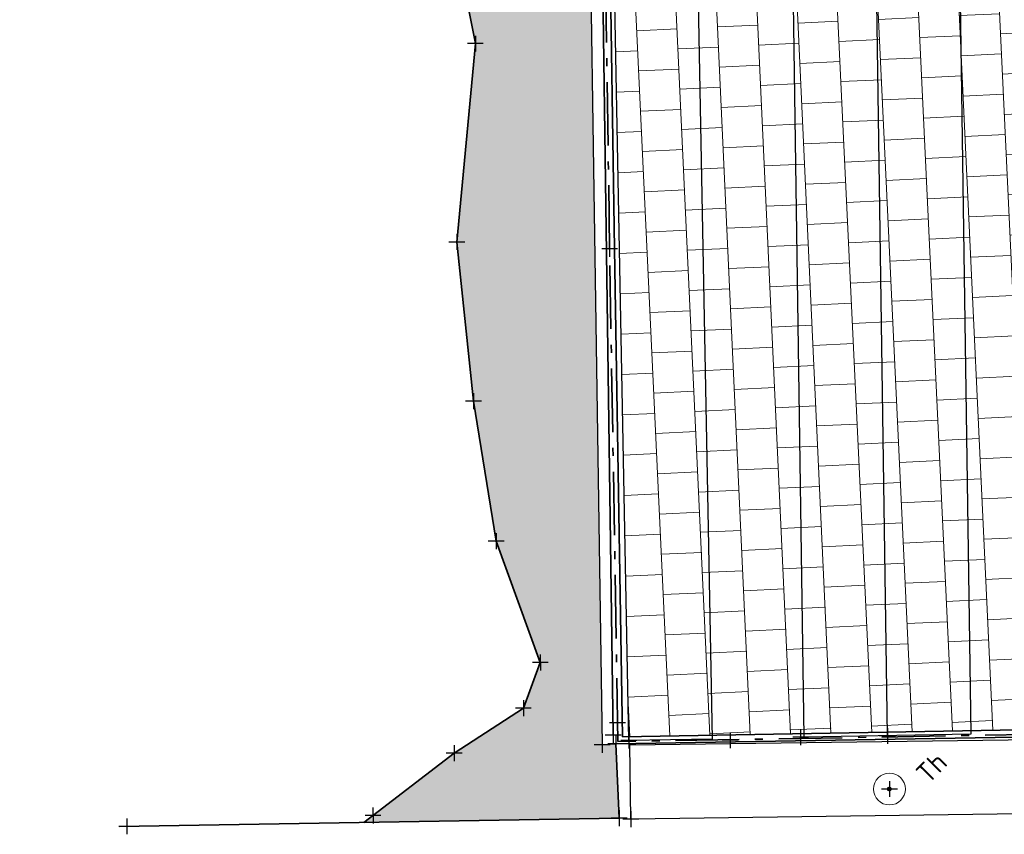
# Model space of a CAD drawing. Header units: millimetres. Extents: x -52896 to 112378, y -5052 to 108299.
# Tile 2 of 6: x 19702 to 44507, y -5052 to 15473. Entities that reach past the tile are written whole.
import ezdxf

# ---------------------------------------------------------------- set-up
doc = ezdxf.new("R2010")
doc.units = ezdxf.units.MM
doc.header["$LTSCALE"] = 100
doc.linetypes.add('VH-OPSLUITBAND_120X250', pattern=[26, 16, -4, 2, -4])
doc.layers.add('R-WE-AL-SITUATIEMETING-S', color=7, linetype='Continuous')
doc.layers.add('X-XX-AL-MEETPUNT_MARKER-S', color=7, linetype='Continuous')
for name, color, linetype, lineweight, true_color in [('R-WE-GR-BOOM-S', 7, 'Continuous', 25, 0x00a500), ('R-WE-GR-GRAS-A', 7, 'Continuous', 18, 0x7ca500), ('R-WE-GR-HAAG-G', 3, 'GR-HAAG1', 25, 0x00ff00), ('R-WE-VH-KANTOPSLUITING_OPSLUITBAND_120X250-G', 150, 'VH-OPSLUITBAND_120X250', 35, 0x007fff)]:
    doc.layers.add(name, color=color, linetype=linetype, lineweight=lineweight, true_color=true_color)
for name, color, linetype, lineweight in [('R-WE-GW-OPHOGING_KRUIN-G', 90, 'Continuous', 35), ('R-WE-IE-TERREINAFSCHEIDING_KUNSTMATIG_HEKWERK-G', 20, 'IE-TERREINAFSCHEIDING-KUNSTMATIG', 35), ('R-WE-IE-TERREINAFSCHEIDING_KUNSTMATIG_HEKWERK_LAAG-G', 210, 'Continuous', 35), ('R-WE-OG-BEBOUWING_FIETSENSTALLING-G', 7, 'Continuous', 25), ('R-WE-VH-KANTOPSLUITING_VOORKANTBAND-G', 50, 'Continuous', 35), ('R-WE-VH-VERHARDING_BETONSTRAATSTEEN_KF_HEIDEPAARS_ELLEBOOG-A', 241, 'Continuous', 18), ('R-WE-VH-VERHARDING_TEGEL_300X300-A', 252, 'Continuous', 18), ('X-XX-AL-T25', 7, 'Continuous', 25)]:
    doc.layers.add(name, color=color, linetype=linetype, lineweight=lineweight)
doc.styles.add('NLCS-ISO-ANNOTATIVE-T18', font='txt', dxfattribs={"height": 1.8})
doc.styles.add('NLCS-ISO-M200-T25', font='txt', dxfattribs={"height": 0.5})
doc.linetypes.add('GR-HAAG1', pattern='A,6,[176,NLCS.SHX,S=0.125,R=0,X=0,Y=0],-2', length=8)
doc.linetypes.add('IE-TERREINAFSCHEIDING-KUNSTMATIG', pattern='A,4,[82,NLCS.SHX,S=0.75,R=90,X=0,Y=0],4,-2', length=10)

# ---------------------------------------------------------------- blocks, each defined once
blk = doc.blocks.new('SGR-BOOM_NUMMER-SO')
at = {"linetype": 'ByBlock', "lineweight": 18}
h = blk.add_hatch(color=0, dxfattribs=at)
h.dxf.hatch_style = 1
edge = h.paths.add_edge_path()
edge.add_arc((0, 0), 0.25, 0, 360)
at = {"color": 0, "linetype": 'ByBlock', "lineweight": 18}
for radius in [2, 0.25]:
    blk.add_circle((0, 0), radius, dxfattribs=at)
at = {"color": 0, "linetype": 'ByBlock', "lineweight": -2, "style": 'NLCS-ISO-ANNOTATIVE-T18'}
for tag, p in [('SOORT', (2.5, -2.8)), ('DIAMETER', (2.5, -5.3))]:
    blk.add_attdef(tag, p, '', height=1.8, dxfattribs=at)
blk = doc.blocks.new('SAL-MEETPUNT_MARKER-SO')
at = {"layer": 'X-XX-AL-MEETPUNT_MARKER-S'}
for points in [[(0.7071067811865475, 0.7071067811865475), (-0.7071067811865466, -0.7071067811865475)], [(0.7071067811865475, -0.7071067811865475), (-0.7071067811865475, 0.7071067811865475)]]:
    blk.add_lwpolyline(points, dxfattribs=at)

msp = doc.modelspace()

# ---------------------------------------------------------------- hatches: boundary and pattern name
at = {"layer": 'R-WE-GR-GRAS-A'}
h = msp.add_hatch(dxfattribs=at)
h.set_pattern_fill('GRASS', color=256, scale=50)
h.set_pattern_definition([(90, (0, 0), (-898.025612, 898.025612), [238.125, -1557.926224]), (45, (0, 0), (-898.0256121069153, 898.0256121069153), [238.125, -1031.875]), (135, (0, 0), (-898.0256121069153, -898.0256121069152), [238.125, -1031.875])])
h.paths.add_polyline_path([(33887.94043083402, 29690.60858189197), (31171.11952124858, 25401.47363404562), (30545.83833171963, 23173.45558340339), (30411.72413189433, 18753.03497205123), (31181.5643064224, 14869.11644744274), (30716.34141781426, 9870.989131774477), (31133.60307369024, 5861.160368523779), (31705.39923237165, 2333.909150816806), (32817.83345036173, -721.2546927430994), (32391.0775705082, -1874.044534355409), (30648.34919181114, -3006.306782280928), (28371.79237761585, -4753.242295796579), (34801.86822683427, -4647.131156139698), (34722.69332322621, -2782.804481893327), (34375.77931522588, -2797.537352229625)])
h.paths.add_polyline_path([(68244.73930850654, 37701.50635222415), (67238.20887634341, 47131.47822331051), (65444.8300127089, 47534.24025160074), (66712.13843501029, 61046.24921997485), (56339.30076360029, 64485.41941685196), (56091.92808511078, 63562.39693135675), (55950.41645634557, 53793.36047647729), (55854.78729562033, 45253.36232816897), (55778.67695198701, 39885.15948930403, 0.3348562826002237), (58451.91543748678, 35863.2017254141), (66902.55923802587, 32789.37459254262), (75061.62929090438, 29864.80125341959), (77651.54256165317, 28905.35829571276, 0.4200545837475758), (82759.83210815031, 31434.92064571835), (83346.30860625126, 33618.09561551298), (82128.33482460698, 33947.38321275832)])
h.paths.add_polyline_path([(66078.83441741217, 35632.46937008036), (65796.23638451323, 34855.54366414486), (65724.17573111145, 34881.75492056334), (65703.07828314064, 34599.43104046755), (65391.5881690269, 34712.73208439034), (65556.80692373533, 34942.63345168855), (65484.74627041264, 34968.84470808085), (65767.3443032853, 35745.77041398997)], flags=16)
h.paths.add_polyline_path([(63256.52024476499, 38494.1415596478, -1), (63820.99777268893, 39061.03230791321, -1)], flags=16)
h.paths.add_polyline_path([(63503.47916323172, 38742.15626201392, -1), (63574.03885420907, 38813.01760553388, -1)], flags=0)
h.paths.add_polyline_path([(73076.66637290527, 31230.58740095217), (73358.55651468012, 31127.93289343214), (73255.90200710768, 30846.04275152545), (72974.01186528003, 30948.69725909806)], flags=16)
h.paths.add_polyline_path([(60716.21125765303, 35731.89189895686), (60613.66282936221, 35449.96314933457), (60331.734079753, 35552.51157766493), (60434.28250805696, 35834.44032730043)], flags=16)
h.paths.add_polyline_path([(79608.13436972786, 32983.87573065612, -1), (77322.00038184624, 30687.96820039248, -1)], flags=16)
h.paths.add_polyline_path([(76845.63406537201, 30458.29093044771, -1), (76488.42562974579, 30099.55537882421, -1)], flags=16)
h.paths.add_polyline_path([(58046.47795875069, 36826.89224770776, -1), (58403.68639437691, 37185.62779933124, -1)], flags=16)
h.paths.add_polyline_path([(58925.46108967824, 38634.02727708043), (58577.63100611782, 38436.50706807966), (58380.1107971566, 38784.337151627), (58727.94088071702, 38981.85736062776)], flags=16)
h.paths.add_polyline_path([(58925.46108967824, 38634.02727708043), (58862.71751476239, 38630.71087509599), (58826.56343001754, 38610.18026920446, -0.2748725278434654), (58648.77811432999, 38509.22237509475), (58588.18987992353, 38474.81649341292), (58553.78399821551, 38535.4047277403, -0.06645234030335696), (58511.66656145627, 38567.45952725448, -0.2046814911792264), (58452.82610419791, 38713.19004346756), (58418.42022250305, 38773.77827780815), (58479.00845681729, 38808.18415950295, -0.2748725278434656), (58656.79377255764, 38909.14205356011), (58692.94785732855, 38929.67265958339), (58727.94088071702, 38981.85736062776)], flags=16)
h.paths.add_polyline_path([(58878.57627230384, 38659.68728580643), (58802.68007894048, 38655.6756832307, -0.549943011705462), (58540.48470170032, 38596.40086907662, -0.7419630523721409), (58683.62896496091, 38865.32288408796), (58725.95739892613, 38928.44680037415)], flags=0)
h.paths.add_polyline_path([(58628.67680365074, 38684.97000459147, -1), (58676.8950832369, 38733.39442406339, -1)], flags=0)
h.paths.add_polyline_path([(78266.32830747, 31794.03597164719, -1), (78211.29174851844, 31738.76412371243, -1)], flags=0)
h.paths.add_polyline_path([(57502.72857993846, 42164.48915595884, -1), (59788.86256782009, 44460.39668622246, -1)], flags=16)
h.paths.add_polyline_path([(78504.01359876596, 32038.62274503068, -1), (78448.97703980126, 31983.35089708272, -1)], flags=0)
h.paths.add_polyline_path([(78578.95671767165, 31761.29871102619, -1), (78523.92015870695, 31706.02686307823, -1)], flags=0)
h.paths.add_polyline_path([(58704.64835679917, 43182.54781864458, -1), (58759.68491576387, 43237.81966659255, -1)], flags=0)
h.paths.add_polyline_path([(58629.70523789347, 43459.87185264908, -1), (58684.74179684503, 43515.14370058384, -1)], flags=0)
h.paths.add_polyline_path([(58392.01994665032, 43215.285079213, -1), (58447.05650561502, 43270.55692716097, -1)], flags=0)
h.paths.add_polyline_path([(62752.82001327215, 51276.76893350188), (61119.13637698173, 51358.88698771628), (60373.4108798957, 52814.75754547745), (61261.36901896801, 54188.5100492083), (62895.05265529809, 54106.39199492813), (63640.77815242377, 52650.5214371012)], flags=16)
edge = h.paths.add_edge_path()
edge.add_arc((94825.26127321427, 98374.63018261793), 10399.75130898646, 319.4239527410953, 346.5461266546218)
edge.add_arc((101928.1093061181, 96366.86453055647), 3039.542317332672, 352.2123106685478, 416.3800498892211)
edge.add_line((103611.0477614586, 98897.97805123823), (98366.53633353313, 100503.2412325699))
edge.add_line((98366.53633353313, 100503.2412325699), (92496.43112359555, 102347.5868684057))
edge.add_line((92496.4311236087, 102347.5868684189), (88889.98606290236, 103100.7429108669))
edge.add_arc((89111.1153926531, 100727.1970995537), 2383.824217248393, 95.32254779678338, 162.985212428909)
edge.add_arc((88844.69157423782, 100237.9100055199), 2336.876130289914, 149.4776912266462, 221.1984612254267)
edge.add_line((87086.34979439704, 98698.6815515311), (89356.6603020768, 95815.69348373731))
edge.add_arc((100878.2851309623, 104048.7672607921), 14160.9089579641, 215.5486802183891, 234.0337913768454)
edge.add_line((92561.46979304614, 92587.44425029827), (92785.00531682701, 93018.48023468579))
edge.add_line((92785.00531682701, 93018.4802346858), (92980.5966696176, 93025.8215750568))
edge.add_ellipse((92990.51666753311, 93151.28193245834), major_axis=(-0.2666256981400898, 124.9997156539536), ratio=0.9999999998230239, start_angle=92.02732270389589, end_angle=182.0273226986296, ccw=False)
edge.add_ellipse((92990.51666753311, 93151.28193245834), major_axis=(-0.2666256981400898, 124.9997156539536), ratio=0.9999999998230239, start_angle=182.0273226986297, end_angle=452.02732270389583, ccw=False)
edge.add_line((93010.3815360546, 93026.93952248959), (93205.40493406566, 93034.2595452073))
edge.add_line((93205.4049340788, 93034.2595452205), (93495.84826882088, 92564.18170511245))
edge.add_line((93495.84826875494, 92564.18170515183), (92638.41928944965, 92531.9989019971))
edge.add_arc((100878.2851309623, 104048.7672607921), 14160.90895796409, 234.4175364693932, 249.1713507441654)
edge.add_line((95843.02908856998, 90813.30205916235), (99560.0299112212, 89944.41605742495))
edge.add_arc((99993.49826535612, 92959.44401739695), 3046.02830150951, 261.8186886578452, 333.7043049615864)
h.paths.add_polyline_path([(99391.69723498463, 92947.14633336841, -0.1060884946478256), (93973.11673331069, 95271.87456447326), (89416.32236683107, 99669.5614677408), (89301.67400106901, 99937.66828637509, -0.1832087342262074), (89190.16205038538, 100198.4405542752), (89043.22944676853, 100542.0445180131), (89298.65552814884, 100798.5625815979), (95887.0383568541, 98358.94955848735), (100590.6246155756, 97079.21665420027, -0.4624203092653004), (101713.3403245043, 95171.00454935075, -0.2150448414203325)], flags=0)
h.paths.add_polyline_path([(95296.05443565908, 95632.49324948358, -1), (95860.53196358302, 96199.38399774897, -1)], flags=0)
h.paths.add_polyline_path([(95543.01335413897, 95880.50795186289, -1), (95613.5730451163, 95951.36929538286, -1)], flags=0)
h.paths.add_polyline_path([(89307.57570994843, 99931.6667226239, -1), (89872.05323787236, 100498.5574708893, -1)], flags=0)
h.paths.add_polyline_path([(99391.69723498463, 92947.14633336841, 0.2150448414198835), (101713.3403245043, 95171.00454935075, 0.4624203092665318), (100590.6246155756, 97079.21665420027), (95887.0383568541, 98358.94955848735), (89298.65552814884, 100798.5625815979), (89043.22944676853, 100542.0445180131), (89190.16205038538, 100198.4405542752, -0.6825790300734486), (89872.05323787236, 100498.5574708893, -1.010577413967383), (89301.67400106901, 99937.66828637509), (89416.32236683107, 99669.5614677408), (93973.11673331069, 95271.87456447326, 0.1060884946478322)], flags=16)
edge = h.paths.add_edge_path()
edge.add_line((34969.61266675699, 100034.25977274), (36757.75344613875, 100098.1781088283))
edge.add_line((36757.75344613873, 100098.1781088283), (37882.62655688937, 100162.0959048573))
edge.add_line((37882.62655694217, 100162.0959048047), (39050.61347584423, 100235.298072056))
edge.add_line((39050.61347584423, 100235.298072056), (40413.84863156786, 100599.5382540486))
edge.add_arc((39983.61233210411, 102243.7081944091), 1699.528777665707, 284.6640121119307, 360.3010024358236)
edge.add_line((41683.11765708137, 102252.6365998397), (41451.50857845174, 103758.9905538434))
edge.add_line((41451.50857845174, 103758.9905538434), (41246.20018323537, 104537.7860744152))
edge.add_arc((37901.02968891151, 102258.3901385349), 4047.939163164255, 394.2704795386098, 453.3702377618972)
edge.add_line((37663.06012604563, 106299.328390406), (33073.69196135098, 105414.8461420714))
edge.add_arc((35214.47169297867, 96724.96973197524), 8949.686580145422, 103.8394254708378, 137.2466504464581)
edge.add_arc((31956.07791765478, 98684.37123014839), 5283.852807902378, 128.8323578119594, 150.9238641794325)
edge.add_ellipse((27277.61771893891, 101061.5446505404), major_axis=(-199.9996673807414, -0.4266013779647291), ratio=0.9999999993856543, start_angle=413.61636537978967, end_angle=612.268032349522, ccw=False)
edge.add_arc((31956.07791765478, 98684.37123014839), 5283.852807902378, 155.2049581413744, 164.924371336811)
edge.add_line((26854.07761326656, 100058.6686467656), (27926.53277916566, 98508.14618092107))
edge.add_arc((29226.334878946, 99629.7359320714), 1716.813638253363, 220.7906695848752, 294.7408452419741)
edge.add_line((29944.84650093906, 98070.50852156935), (31068.38657746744, 98427.87345590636))
edge.add_line((31068.38657746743, 98427.87345590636), (31760.64377970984, 98760.2767741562))
edge.add_arc((35451.60406784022, 94141.75381481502), 5912.185904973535, 94.67623249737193, 128.6306122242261, ccw=False)
h.paths.add_polyline_path([(31946.90137442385, 101277.2728227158, -0.2264729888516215), (29606.88755291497, 100372.8396770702), (29621.31266967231, 100903.2017382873, -0.01044324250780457), (29883.8059955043, 101156.1307981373, -0.3667992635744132), (30273.9554182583, 101495.7848061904, -0.08422569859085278), (32809.55626874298, 102942.938915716, -0.02655224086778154), (37389.89975361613, 103417.2790482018), (38354.46662208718, 103383.9810599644), (38476.87901388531, 103353.1540427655, -0.715312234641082), (38546.65772242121, 103119.2253594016), (34840.54331603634, 102862.4180255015, 0.1170196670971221)], flags=16)
h.paths.add_polyline_path([(29996.99429479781, 100812.3742504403, -1), (30561.4718227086, 101379.2649986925, -1)], flags=0)
h.paths.add_polyline_path([(34840.54331603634, 102862.4180255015), (38546.65772242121, 103119.2253594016, 0.715312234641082), (38476.87901388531, 103353.1540427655), (38354.46662208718, 103383.9810599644), (37389.89975361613, 103417.2790482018, 0.02655224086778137), (32809.55626874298, 102942.938915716, 0.08422569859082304), (30273.9554182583, 101495.7848061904, -0.2017887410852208), (30561.4718227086, 101379.2649986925, -1), (29996.99429479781, 100812.3742504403, -0.2391293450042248), (29883.8059955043, 101156.1307981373, 0.01044324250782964), (29621.31266967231, 100903.2017382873), (29606.88755291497, 100372.8396770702, 0.2264729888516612), (31946.90137442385, 101277.2728227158, -0.1170196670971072)], flags=16)
h.paths.add_polyline_path([(62987.18248174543, 21885.71230909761), (62624.41085362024, 26870.05266127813, 0.4164545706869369), (59887.95417667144, 29165.8535792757, 0.412712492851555), (59234.77354531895, 28414.92544500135), (59541.6747031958, 25423.80447132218, -0.6177320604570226), (56817.13523805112, 23458.59565217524), (53316.18227336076, 25143.94556805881, -0.620093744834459), (53159.04536528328, 28533.48801392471), (54443.62265139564, 29308.39039228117), (53998.96640668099, 29697.71404708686), (52747.51708304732, 28974.94298091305, 0.5814237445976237), (52992.36386799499, 24727.23599255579), (56600.16235298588, 22986.31684661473, 0.5895165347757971), (60143.44346111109, 25371.36820902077), (59991.35057958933, 26877.48678948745), (60488.82050519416, 26927.72296305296), (60641.23983749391, 25418.37166297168, -0.5892264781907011), (56377.86235184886, 22538.41777186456), (52772.84879053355, 24277.9930714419, -0.5832561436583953), (52486.85449851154, 29401.79754317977), (53748.90245616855, 30130.68982092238), (53998.96640668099, 29697.71404708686), (54443.62265139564, 29308.39039228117), (55728.19993752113, 30083.29277065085, 0.4046548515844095), (55961.58908222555, 31057.47884485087, 0.4145368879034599), (52467.0248425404, 31792.56618641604), (48288.76683390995, 29063.33046875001, 0.5701355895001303), (48561.10990606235, 24703.88104807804), (59370.61440958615, 19428.57466956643, 0.574509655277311)])
h.paths.add_polyline_path([(61567.0114583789, 20077.52373900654, -1), (61209.80302276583, 19718.78818739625, -1)], flags=16)
h.paths.add_polyline_path([(48977.39538015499, 27118.83703206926, -1), (51263.52936803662, 29414.7445623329, -1)], flags=16)
h.paths.add_polyline_path([(50179.3151569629, 28136.89569480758, -1), (50234.3517159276, 28192.16754275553, -1)], flags=0)
h.paths.add_polyline_path([(50104.3720380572, 28414.21972881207, -1), (50159.40859700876, 28469.49157674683, -1)], flags=0)
h.paths.add_polyline_path([(47637.38414150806, 26433.53078937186, -1), (47994.59257713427, 26792.26634099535, -1)], flags=16)
h.paths.add_polyline_path([(70633.15670534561, 26521.56036224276, 0.5631067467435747), (67225.10499128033, 23770.71040009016), (68792.33211875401, 14359.61221066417, 0.1746882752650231), (69622.67376224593, 12941.50969144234), (74856.00666492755, 8289.292614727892, 0.4940338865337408), (78838.66350906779, 9179.551825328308), (83338.94421371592, 19010.88650476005, 0.4486844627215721), (81940.18190299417, 22373.73886562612)])
h.paths.add_polyline_path([(77757.2410103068, 17951.30924115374, -0.4337534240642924), (78039.00590721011, 17277.72995155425), (77167.3911469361, 15338.10596098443, -0.494915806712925), (76393.12271493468, 15157.37149645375), (73977.89574206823, 17150.03124536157, -0.1788671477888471), (73106.21342737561, 18648.10359624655), (73063.16033676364, 18894.49139092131, -0.5791766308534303), (73730.000334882, 19449.19067482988)], flags=16)
h.paths.add_polyline_path([(74756.18960166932, 14641.74147745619, -1), (74191.7120737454, 14074.8507291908, -1)], flags=16)
h.paths.add_polyline_path([(74509.23068318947, 14393.72677507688, -1), (74438.67099222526, 14322.86543157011, -1)], flags=0)
h.paths.add_polyline_path([(80649.9673373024, 17943.07408761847), (81104.98109681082, 17735.80016578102), (78622.63326759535, 12286.47779926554), (78167.61950807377, 12493.75172108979)], flags=16)
h.paths.add_polyline_path([(82278.89552285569, 19054.58745518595), (82732.94765443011, 18845.21538959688), (78555.58270936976, 9786.024746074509), (78101.53057780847, 9995.396811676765)], flags=16)
h.paths.add_polyline_path([(69830.52173509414, 14162.8640568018, -1), (69473.31329948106, 13804.1285051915, -1)], flags=16)
h.paths.add_polyline_path([(76923.47885660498, 8472.171210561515, -1), (76566.27042097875, 8113.435658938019, -1)], flags=16)
h.paths.add_polyline_path([(64014.31210794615, 38886.54396156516), (64719.90901785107, 39595.15739689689), (63869.57289545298, 40441.87368878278), (63163.97598554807, 39733.26025345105)], flags=24)
h.paths.add_polyline_path([(59145.08748474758, 44368.35729006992), (59885.96424013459, 45112.40139715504), (59035.62811773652, 45959.11768904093), (58294.7513623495, 45215.0735819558)], flags=24)
h.paths.add_polyline_path([(78478.68018391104, 31691.78871154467), (79219.55693929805, 32435.83281862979), (78369.22081689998, 33282.54911051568), (77628.34406151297, 32538.50500343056)], flags=8)
h.paths.add_polyline_path([(91411.2143084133, 99113.3800399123), (92116.81121831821, 99821.99347524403), (91266.47509592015, 100668.7097671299), (90560.87818601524, 99960.09633179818)], flags=8)
h.paths.add_polyline_path([(96149.97764647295, 93283.80591278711), (97173.09316583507, 94311.29539401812), (96322.75704343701, 95158.01168590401), (95299.64152407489, 94130.522204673)], flags=8)
h.paths.add_polyline_path([(29686.65852962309, 101041.7304944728), (30709.77404899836, 102069.219975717), (29859.43792654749, 102915.9362676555), (28836.32240717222, 101888.4467864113)], flags=24)
h.paths.add_polyline_path([(50287.79624254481, 28237.22703097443), (51028.67299793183, 28981.27113805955), (50178.33687553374, 29827.98742994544), (49437.46012014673, 29083.94332286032)], flags=8)
h.paths.add_polyline_path([(74815.77561487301, 15190.99938159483), (75838.89113424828, 16218.48886283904), (74988.5550118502, 17065.20515472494), (73965.43949247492, 16037.71567348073)], flags=24)
h.paths.add_polyline_path([(71395.00442184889, 21244.34293782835), (72135.88117723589, 21988.38704491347), (71285.54505483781, 22835.10333679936), (70544.6682994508, 22091.05922971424)], flags=24)
at = {"layer": 'R-WE-VH-VERHARDING_BETONSTRAATSTEEN_KF_HEIDEPAARS_ELLEBOOG-A'}
h = msp.add_hatch(dxfattribs=at)
h.set_pattern_fill('AR-HBONE', color=256, scale=5, angle=137.6822123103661)
h.set_pattern_definition([(182.6822123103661, (181117156.4288713, -411735026.8687512), (-483.6709208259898, -531.2160015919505), [1523.999999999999, -507.9999999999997]), (272.6822123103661, (181116648.985756, -411735050.6412753), (-483.6709208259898, -531.2160015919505), [1524, -508])])
h.paths.add_polyline_path([(55778.67695198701, 39885.15948930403), (55854.78729562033, 45253.36232816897), (55950.41645634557, 53793.36047647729), (56091.92808508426, 63562.39693143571), (51013.91518275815, 63799.1342658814), (50994.36802187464, 61533.18864846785), (50913.32246455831, 53780.12518543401), (50870.64355636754, 49535.16890756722, -0.1185145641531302), (50471.6790023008, 48050.9151393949), (44622.65157102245, 37514.690096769, -0.2836666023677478), (41357.9448808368, 35502.85434924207), (34349.91257049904, 35678.22013310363), (34237.16709914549, 35680.38753552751), (34186.92362688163, 31562.97854188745), (34399.9576419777, 31559.34726344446), (34414.9813681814, 29988.02548452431), (36470.01759182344, 29972.97453357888), (36467.98910244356, 29627.22243190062), (36537.13923736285, 29628.52871427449), (36693.17714026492, 21368.41415129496), (39112.11568412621, 21387.94801815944), (39108.18522188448, 21656.49649186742), (39293.36900848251, 21659.20683266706), (39280.14303125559, 22018.5849660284), (42975.15651702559, 22077.26902176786), (42997.00067165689, 21713.41300353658), (43307.73545087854, 21717.9609024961), (43368.83571427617, 17543.29099520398), (45845.30239810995, 17555.58321136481), (45843.32496846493, 17699.50171306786), (46080.49557147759, 17702.76041969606), (46078.48511612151, 18132.56852068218), (49796.81191008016, 18197.33871595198), (49788.54558432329, 17819.95550149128), (50023.25523103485, 17814.81434435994), (50022.98847119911, 17756.92998224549), (50042.92857489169, 17757.2039578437), (50098.09631415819, 13742.06316646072), (52646.29038159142, 13740.15500397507), (52645.55327548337, 13793.80202421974), (52852.8905463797, 13796.65082305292), (52851.86389099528, 14277.96842259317), (56547.91984684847, 14306.76793004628), (56559.7646656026, 13896.89346933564), (56704.58514444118, 13901.07858570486), (56705.43860421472, 13849.58455014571), (56845.15688191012, 13851.50426899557), (56899.55267645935, 9892.546074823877), (59406.50436029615, 9934.096177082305), (59405.86479489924, 9980.644125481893), (59623.21095611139, 9983.630445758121), (59611.59921934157, 10356.75293773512), (63330.85126354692, 10380.36679788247), (63347.41621981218, 10108.65062256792), (63642.52649295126, 10114.80101868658), (63730.51524009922, 5892.896849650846), (66150.71567784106, 6006.18887777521), (66149.3355007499, 6106.638983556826), (66359.37593043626, 6109.524923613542), (66369.99802181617, 6503.059222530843), (70094.04093528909, 6536.377369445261), (70100.50202608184, 6160.927721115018), (70348.93910717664, 6164.341228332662), (70350.39472042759, 6058.400831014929), (70392.06782652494, 6058.92839630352), (70444.17627005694, 1942.81094894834), (72942.55945788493, 2021.381403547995), (72936.79358495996, 2286.655089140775), (73122.89921180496, 2290.700199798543), (73120.00399862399, 2587.031608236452), (76848.23937120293, 2623.457163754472), (76850.698831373, 2371.726024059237), (77105.32010083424, 2377.260360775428), (76999.87285291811, 7228.629834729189, -0.2188005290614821), (74528.96565869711, 7911.017895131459), (69296.08454689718, 12562.83334838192, -0.1743959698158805), (68299.86050068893, 14273.05704671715), (66730.6799203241, 23695.88559527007, -0.5641186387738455), (70804.2358645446, 26991.38303067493), (80600.74833992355, 23397.67165856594), (82759.83210815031, 31434.92064571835, -0.420054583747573), (77651.54256165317, 28905.35829571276), (75061.62929090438, 29864.80125341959), (66902.55923802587, 32789.37459254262), (58451.91543748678, 35863.2017254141, -0.334856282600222)])
h.paths.add_polyline_path([(56385.9269629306, 31322.09228688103, -0.4090944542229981), (55990.89921767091, 29657.83313862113), (53409.06035312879, 28100.37676885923, 0.6241207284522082), (53524.7382326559, 25598.46696376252), (57042.06404218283, 23905.23520172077, 0.6230487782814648), (59045.8959031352, 25357.07994253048), (58736.60380465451, 28371.50350831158, -0.4138792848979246), (59846.76930359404, 29664.1703583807, -0.4163074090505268), (63122.90350186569, 26908.93462097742), (63485.92830704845, 21921.11571471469, -0.5748424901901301), (59153.01008308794, 18978.40594323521), (48337.94671247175, 24256.42518675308, -0.571169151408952), (48011.6886820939, 29479.55953220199), (52193.58983941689, 32211.17495254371, -0.4155028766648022)], flags=16)
h.paths.add_polyline_path([(55961.58908222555, 31057.47884485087, -0.4046548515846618), (55728.19993752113, 30083.29277065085), (53159.04536528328, 28533.48801392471, 0.6200937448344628), (53316.18227336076, 25143.94556805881), (56817.13523805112, 23458.59565217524, 0.6177320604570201), (59541.6747031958, 25423.80447132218), (59234.77354531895, 28414.92544500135, -0.4127124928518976), (59887.95417667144, 29165.8535792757, -0.4164545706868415), (62624.41085362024, 26870.05266127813), (62987.18248174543, 21885.71230909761, -0.5745096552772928), (59370.61440958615, 19428.57466956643), (48561.10990606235, 24703.88104807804, -0.5701355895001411), (48288.76683390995, 29063.33046875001), (52467.0248425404, 31792.56618641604, -0.4145368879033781)], flags=0)
h.paths.add_polyline_path([(53748.90245616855, 30130.68982092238), (53998.96640668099, 29697.71404708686), (52747.51708304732, 28974.94298091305, 0.5814237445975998), (52992.36386799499, 24727.23599255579), (56600.16235298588, 22986.31684661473, 0.5895165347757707), (60143.44346111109, 25371.36820902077), (59991.35057958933, 26877.48678948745), (60488.82050519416, 26927.72296305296), (60641.23983749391, 25418.37166297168, -0.5892264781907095), (56377.86235184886, 22538.41777186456), (52772.84879053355, 24277.9930714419, -0.2927538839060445), (51132.13075460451, 27001.51332271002, -0.3814744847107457), (48977.39538015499, 27118.83703206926, -1), (51263.52936803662, 29414.7445623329, -0.1375440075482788), (51693.72682921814, 28653.10537590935, -0.09330154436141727), (52486.85449851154, 29401.79754317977)], flags=0)
h.paths.add_polyline_path([(46071.07082466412, 33098.02164125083), (45995.82434639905, 32807.61164226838), (45705.41434740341, 32882.8581205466), (45780.66082566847, 33173.26811952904)], flags=16)
h.paths.add_polyline_path([(51263.52936803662, 29414.7445623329, -1), (48977.39538015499, 27118.83703206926, -1)], flags=0)
h.paths.add_polyline_path([(50159.40859700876, 28469.49157674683, -1), (50104.3720380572, 28414.21972881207, -1)], flags=0)
h.paths.add_polyline_path([(50234.3517159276, 28192.16754275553, -1), (50179.3151569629, 28136.89569480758, -1)], flags=0)
h.paths.add_polyline_path([(47994.59257713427, 26792.26634099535, -1), (47637.38414150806, 26433.53078937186, -1)], flags=0)
h.paths.add_polyline_path([(53042.40297251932, 45445.65581578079), (53045.7621008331, 45745.63700896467), (53345.74329399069, 45742.27788062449), (53342.38416567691, 45442.29668744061)], flags=16)
h.paths.add_polyline_path([(42342.06998752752, 26323.6179330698), (42354.7739532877, 25523.71880858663), (41554.8748288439, 25511.01484289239), (41542.17086311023, 26310.91396729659)], flags=16)
h.paths.add_polyline_path([(61567.0114583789, 20077.52373900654, -1), (61209.80302276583, 19718.78818739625, -1)], flags=0)
h.paths.add_polyline_path([(53380.66790520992, 58353.02010581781), (53385.01316847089, 58652.98863529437), (53684.9816979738, 58648.64337203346), (53680.63643471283, 58348.67484255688)], flags=16)
h.paths.add_polyline_path([(72595.56364397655, 7496.764810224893), (72620.71002829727, 6697.160120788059), (71821.1053389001, 6672.013736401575), (71795.95895453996, 7471.618425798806)], flags=16)
h.paths.add_polyline_path([(41568.90682889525, 26111.87244207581), (41575.25881174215, 25711.92287995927), (42325.16424093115, 25723.83284785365), (42318.8122579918, 26123.78241008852)], flags=8)
h.paths.add_polyline_path([(71825.7881552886, 7273.016916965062), (71838.36134733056, 6873.21457218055), (72587.9907436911, 6896.789307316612), (72575.41755159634, 7296.5916521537)], flags=8)
h.paths.add_polyline_path([(50287.79624254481, 28237.22703097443), (51028.67299793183, 28981.27113805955), (50178.33687553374, 29827.98742994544), (49437.46012014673, 29083.94332286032)], flags=8)
at = {"layer": 'R-WE-VH-VERHARDING_TEGEL_300X300-A'}
h = msp.add_hatch(dxfattribs=at)
h.set_pattern_fill('AR-B88', color=256, scale=5, angle=92.68221231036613)
h.set_pattern_definition([(92.68221231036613, (181117156.4288713, -411735026.8687512), (-1014.88692241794, -47.54508076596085), []), (182.6822123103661, (181117156.4288713, -411735026.8687512), (-991.1143820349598, -554.988541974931), [1015.999999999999, -1015.999999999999])])
h.paths.add_polyline_path([(36693.17714026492, 21368.41415129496), (36634.59743553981, 21367.94109746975), (36515.11752214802, 29509.38319261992), (36467.29363503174, 29508.68135207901), (34439.08324103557, 29505.78650369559), (35045.43127208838, -2592.210897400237), (37145.10908134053, -2555.321933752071)])
h.paths.add_polyline_path([(39112.11568412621, 21387.94801815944), (36693.17714026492, 21368.41415129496), (37145.10908134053, -2555.321933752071), (39461.95245884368, -2514.617616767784)])
h.paths.add_polyline_path([(41209.50008322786, 21582.02563158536), (39297.25438212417, 21553.6329076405), (39298.58019220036, 21389.45379141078), (39112.11568412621, 21387.94801815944), (39461.95245884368, -2514.617616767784), (41561.63746151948, -2477.728526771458)])
h.paths.add_polyline_path([(43368.83571427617, 17543.29099520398), (43334.05788981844, 17543.11837162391), (43285.3219670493, 21511.02421356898), (43010.14292128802, 21494.50379522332), (43003.28956297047, 21608.65953605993), (41209.50008322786, 21582.02563158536), (41561.63746151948, -2477.728526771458), (43661.32246415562, -2440.839436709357)])
h.paths.add_polyline_path([(45845.30239810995, 17555.58321136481), (43368.83571428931, 17543.29099521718), (43661.32246415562, -2440.839436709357), (46119.4583935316, -2397.652769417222)])
h.paths.add_polyline_path([(47943.80477783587, 17679.00714480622), (46080.71837216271, 17655.12865109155), (46081.20666489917, 17556.7541482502), (45845.30239810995, 17555.58321136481), (46119.4583935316, -2397.652769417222), (48219.14975411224, -2360.763567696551)])
h.paths.add_polyline_path([(50098.09631415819, 13742.06316646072), (50004.48629529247, 13742.13326436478), (50022.98847119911, 17756.92998224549), (49787.09405700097, 17753.68881037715), (49785.97537578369, 17702.61756826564), (47943.80477783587, 17679.00714480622), (48219.14975411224, -2360.763567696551), (50318.84111471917, -2323.874365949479)])
h.paths.add_polyline_path([(52646.29038159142, 13740.15500397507), (50098.09631415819, 13742.06316646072), (50318.84111469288, -2323.874365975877), (52866.39399768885, -2279.116743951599)])
h.paths.add_polyline_path([(54745.70912251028, 13796.8856282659), (52852.93366591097, 13776.43548920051), (52852.90638220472, 13740.00028381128), (52646.29038159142, 13740.15500397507), (52866.39399768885, -2279.116743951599), (54966.08535826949, -2242.227542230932)])
h.paths.add_polyline_path([(56899.55267645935, 9892.546074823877), (56771.05767562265, 9890.41640456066), (56705.43860421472, 13849.58455014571), (56561.18910600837, 13847.60257264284), (56562.08762922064, 13816.51035081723), (54745.70912251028, 13796.8856282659), (54966.08535826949, -2242.227542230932), (57065.77671890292, -2205.33834056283)])
h.paths.add_polyline_path([(59406.50436029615, 9934.096177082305), (56899.55267645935, 9892.546074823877), (57065.77671890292, -2205.33834056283), (59572.69414077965, -2161.294637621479)])
h.paths.add_polyline_path([(61507.38812760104, 9884.201304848), (59626.94587407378, 9863.615503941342), (59624.63997251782, 9937.711546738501), (59406.50436029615, 9934.096177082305), (59572.69414080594, -2161.294637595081), (61672.38550138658, -2124.405435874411)])
h.paths.add_polyline_path([(63605.46840126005, 10038.3463702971), (63351.9146492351, 10034.86256035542), (63359.86325893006, 9904.480940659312), (61507.38812760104, 9884.201304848), (61672.38550138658, -2124.405435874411), (63772.07686195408, -2087.516234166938)])
h.paths.add_polyline_path([(66150.71567778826, 6006.188877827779), (63662.47033804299, 5889.711599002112), (63772.07686195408, -2087.516234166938), (66261.32169985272, -2043.783018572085)])
h.paths.add_polyline_path([(70350.39472042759, 6058.400831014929), (70102.32045031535, 6055.260307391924), (68250.53779858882, 6033.561276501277), (68361.01306043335, -2006.893816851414), (70460.70442101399, -1970.004615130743)])
h.paths.add_polyline_path([(72942.55945788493, 2021.381403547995), (70406.95870449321, 1941.640511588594), (70460.70442101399, -1970.004615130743), (73028.33398227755, -1924.894268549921)])
h.paths.add_polyline_path([(75041.78742414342, 2079.720431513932), (73125.62584830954, 2011.622989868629), (73125.47430475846, 2027.133804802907), (72942.55945788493, 2021.381403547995), (73028.33398225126, -1924.894268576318), (75128.02817152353, -1888.005017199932)])
h.paths.add_polyline_path([(77110.37098260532, 2144.881667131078), (76852.92292266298, 2144.085407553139), (75041.78742414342, 2079.720431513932), (75128.02817154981, -1888.005017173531), (77122.73588358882, -1852.96025938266)])
h.paths.add_polyline_path([(66356.84718004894, 6015.838101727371), (66150.71567788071, 6006.188877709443), (66261.32169985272, -2043.783018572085), (68361.01306043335, -2006.893816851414), (68250.53779858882, 6033.561276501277), (66356.72657267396, 6011.369758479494)])

# ---------------------------------------------------------------- linework, layer by layer
at = {"layer": 'R-WE-GR-GRAS-A'}
msp.add_lwpolyline([(33887.94043083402, 29690.60858189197), (31171.11952124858, 25401.47363404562), (30545.83833171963, 23173.45558340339), (30411.72413189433, 18753.03497205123), (31181.5643064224, 14869.11644744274), (30716.34141781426, 9870.989131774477), (31133.60307369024, 5861.160368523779), (31705.39923237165, 2333.909150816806), (32817.83345036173, -721.2546927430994), (32391.0775705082, -1874.044534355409), (30648.34919181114, -3006.306782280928), (28371.79237761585, -4753.242295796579), (34801.86822683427, -4647.131156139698), (34722.69332322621, -2782.804481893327), (34375.77931522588, -2797.537352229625), (33887.94043083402, 29690.60858189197)], close=True, dxfattribs=at)
at = {"layer": 'R-WE-GR-HAAG-G'}
msp.add_lwpolyline([(33863.96119897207, 31287.53086269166), (34375.77931522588, -2797.537352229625)], dxfattribs=at)
msp.add_lwpolyline([(82081.05923328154, -2176.400644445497), (97211.79004596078, 5925.586272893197), (97402.99059875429, 5578.248629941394), (79391.59134079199, -4066.23734755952), (35096.06922648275, -4667.71687402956), (35071.68608903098, -2796.054043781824)], close=True, dxfattribs=at)
at = {"layer": 'R-WE-GW-OPHOGING_KRUIN-G'}
msp.add_lwpolyline([(33887.94043083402, 29690.60858189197), (31171.11952124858, 25401.47363404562), (30545.83833171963, 23173.45558340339), (30411.72413189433, 18753.03497205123), (31181.5643064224, 14869.11644744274), (30716.34141781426, 9870.989131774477), (31133.60307369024, 5861.160368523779), (31705.39923237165, 2333.909150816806), (32817.83345036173, -721.2546927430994), (32391.0775705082, -1874.044534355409), (30648.34919181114, -3006.306782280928), (28371.79237761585, -4753.242295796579)], dxfattribs=at)
at = {"layer": 'R-WE-IE-TERREINAFSCHEIDING_KUNSTMATIG_HEKWERK-G', "ltscale": 0.5}
msp.add_lwpolyline([(22211.4955725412, -4854.901456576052), (34801.86822683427, -4647.131156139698), (34722.20655237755, -2771.342517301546), (81976.62250406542, -1981.361569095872), (98072.60767719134, 6519.557268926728)], dxfattribs=at)
at = {"layer": 'R-WE-IE-TERREINAFSCHEIDING_KUNSTMATIG_HEKWERK_LAAG-G'}
msp.add_lwpolyline([(34207.63074566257, 29623.02365555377), (34653.85991086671, -2553.698917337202)], dxfattribs=at)
at = {"layer": 'R-WE-OG-BEBOUWING_FIETSENSTALLING-G'}
for points in [[(35047.30600634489, -2691.452937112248), (34437.51383161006, 29588.86568751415), (36537.13923736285, 29628.52871427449), (37146.93141204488, -2651.789910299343)], [(43307.73545087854, 21717.9609024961), (43662.60846526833, -2528.705348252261), (39463.31966889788, -2608.032119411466), (39108.18522188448, 21656.49649186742)]]:
    msp.add_lwpolyline(points, close=True, dxfattribs=at)
msp.add_lwpolyline([(41562.96406708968, -2568.368733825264), (41207.96033638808, 21687.22869718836)], dxfattribs=at)
at = {"layer": 'R-WE-VH-KANTOPSLUITING_OPSLUITBAND_120X250-G'}
msp.add_lwpolyline([(95914.71661299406, 5565.398509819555), (95970.6428741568, 5459.22764133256), (87331.0003666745, 908.2344153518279), (82017.38618332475, -1886.985309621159), (34771.36728288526, -2717.044410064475), (34564.08225250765, 9700.29798049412), (34357.20733871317, 23479.27790537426), (34281.08029398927, 31441.35615952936), (23967.98331502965, 31617.14839988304), (19702.34658296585, 31684.88858440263)], dxfattribs=at)
at = {"layer": 'R-WE-VH-KANTOPSLUITING_VOORKANTBAND-G'}
msp.add_lwpolyline([(95914.71661299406, 5565.398509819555), (87275.07410551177, 1014.405283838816), (81986.76096211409, -1767.504841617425), (34889.34590898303, -2594.953140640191), (34684.06721765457, 9702.200160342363), (34477.19872671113, 23480.75228906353), (34399.9576419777, 31559.34726344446), (23969.95860535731, 31737.13216180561), (19704.61894971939, 31804.86762854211)], dxfattribs=at)

# ---------------------------------------------------------------- block references
at = {"layer": 'R-WE-AL-SITUATIEMETING-S', "xscale": 200, "yscale": 200, "zscale": 200, "rotation": 45.12221231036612}
for p in [(31181.5643064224, 14869.11644744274), (30716.34141781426, 9870.989131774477), (34564.08225250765, 9700.29798049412), (31133.60307369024, 5861.160368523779), (31705.39923237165, 2333.909150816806), (32817.83345036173, -721.2546927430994), (32391.0775705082, -1874.044534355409), (34763.51373180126, -2246.579983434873), (34653.85991086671, -2553.698917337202), (39375.32935079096, -2603.732186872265), (41563.06147394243, -2575.024046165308), (34375.77931522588, -2797.537352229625), (34722.20655237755, -2771.342517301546), (35047.30600634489, -2691.452937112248), (37599.24103297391, -2682.474091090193), (30648.34919181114, -3006.306782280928), (41613.99524218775, -3911.350260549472), (28602.4976951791, -4576.208579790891), (34801.86822683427, -4647.131156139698), (22401.0377916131, -4851.773571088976), (35096.06922650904, -4667.716874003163)]:
    msp.add_blockref('SAL-MEETPUNT_MARKER-SO', p, dxfattribs=at)
at = {"layer": 'R-WE-GR-BOOM-S', "xscale": 200, "yscale": 200, "zscale": 200, "rotation": 45.12221231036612}
msp.add_blockref('SGR-BOOM_NUMMER-SO', (41613.99524218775, -3911.350260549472), dxfattribs=at)

# ---------------------------------------------------------------- texts
at = {"layer": 'X-XX-AL-T25', "insert": (42238.70356517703, -3451.180616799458), "char_height": 500, "attachment_point": 1, "rotation": 45.122212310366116, "style": 'NLCS-ISO-M200-T25'}
msp.add_mtext_dynamic_manual_height_columns('Th', width=1038.321381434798, gutter_width=2500, heights=[0], dxfattribs=at)

doc.saveas('drawing.dxf')
